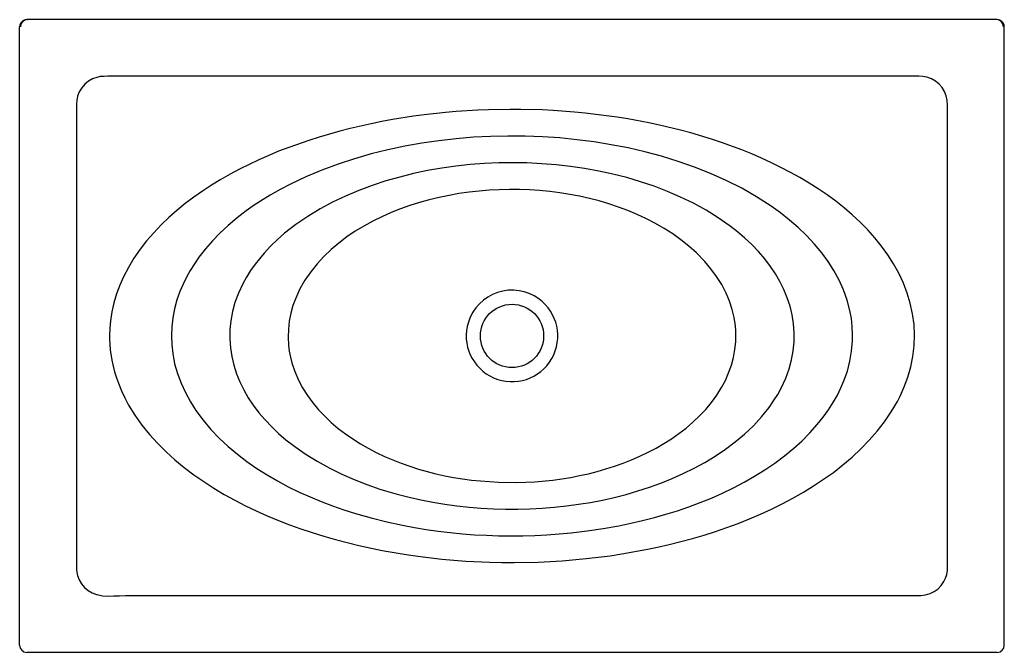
# Model space of a CAD drawing. Header units: millimetres. Extents: x 4400.29 to 4401.69, y 2830.93 to 2831.83.
import ezdxf

# ---------------------------------------------------------------- set-up
doc = ezdxf.new("R2010")
doc.units = ezdxf.units.MM
doc.layers.add('SANINDUSA', color=3, linetype='Continuous')

msp = doc.modelspace()

# ---------------------------------------------------------------- linework, layer by layer
at = {"layer": 'SANINDUSA'}
for p, q in [((4401.6838, 2831.8293), (4400.3035, 2831.8293)), ((4400.3035, 2831.8293), (4400.3046, 2831.8293)), ((4400.2935, 2830.9391), (4400.2935, 2831.8193)), ((4401.6938, 2830.9391), (4401.6938, 2831.8193)), ((4401.6838, 2830.9291), (4400.3035, 2830.9291))]:
    msp.add_line(p, q, dxfattribs=at)
at = {"layer": 'SANINDUSA', "flags": 128}
for points in [[(4400.3743, 2831.7093), (4400.3743, 2831.7093), (4400.3743, 2831.7016), (4400.3743, 2831.6853), (4400.3743, 2831.6528), (4400.3743, 2831.6366), (4400.3743, 2831.6203), (4400.3743, 2831.6041), (4400.3743, 2831.5716), (4400.3743, 2831.5553), (4400.3743, 2831.5391), (4400.3743, 2831.5228), (4400.3743, 2831.4903), (4400.3743, 2831.4741), (4400.3743, 2831.4578), (4400.3743, 2831.4253), (4400.3743, 2831.4091), (4400.3743, 2831.3928), (4400.3743, 2831.3766), (4400.3743, 2831.3441), (4400.3743, 2831.3278), (4400.3743, 2831.3116), (4400.3743, 2831.2953), (4400.3743, 2831.2628), (4400.3743, 2831.2466), (4400.3743, 2831.2303), (4400.3743, 2831.2141), (4400.3743, 2831.1816), (4400.3743, 2831.1653), (4400.3743, 2831.1491), (4400.3743, 2831.1166), (4400.3743, 2831.1003), (4400.3743, 2831.0841), (4400.3743, 2831.0516), (4400.3744, 2831.0471), (4400.3749, 2831.0427), (4400.3758, 2831.0384), (4400.3782, 2831.0322), (4400.3816, 2831.0265), (4400.3858, 2831.0214), (4400.3909, 2831.0171), (4400.3966, 2831.0137), (4400.4029, 2831.0114), (4400.4035, 2831.0112), (4400.4114, 2831.0097), (4400.4194, 2831.0092), (4400.4275, 2831.0093), (4400.4357, 2831.0097), (4400.4438, 2831.0099), (4400.5243, 2831.0099), (4400.8464, 2831.0099), (4401.1685, 2831.0099), (4401.5618, 2831.0099), (4401.5686, 2831.0098), (4401.5753, 2831.0099), (4401.5819, 2831.0107), (4401.5883, 2831.0127), (4401.5942, 2831.0156), (4401.5996, 2831.0196), (4401.6042, 2831.0243), (4401.6079, 2831.0298), (4401.6102, 2831.0345), (4401.6119, 2831.0401), (4401.6128, 2831.0459), (4401.6131, 2831.0519), (4401.6131, 2831.0579), (4401.6131, 2831.0638), (4401.6131, 2831.1223), (4401.6131, 2831.2394), (4401.6131, 2831.7077), (4401.6127, 2831.7143), (4401.6113, 2831.7209), (4401.6088, 2831.727), (4401.6054, 2831.7327), (4401.601, 2831.7377), (4401.5958, 2831.7418), (4401.5901, 2831.7451), (4401.5838, 2831.7473), (4401.5781, 2831.7484), (4401.5722, 2831.7488), (4401.5663, 2831.7488), (4401.5604, 2831.7487), (4401.3987, 2831.7487), (4400.7521, 2831.7487), (4400.5905, 2831.7487), (4400.5096, 2831.7487), (4400.4692, 2831.7487), (4400.4288, 2831.7487), (4400.4187, 2831.7487), (4400.4135, 2831.7486), (4400.4082, 2831.7482), (4400.4031, 2831.7472), (4400.3969, 2831.7449), (4400.3912, 2831.7416), (4400.386, 2831.7374), (4400.3817, 2831.7323), (4400.3783, 2831.7266), (4400.3759, 2831.7204), (4400.3747, 2831.7149), (4400.3743, 2831.7093), (4400.3743, 2831.7093)], [(4400.4212, 2831.3793), (4400.4213, 2831.375), (4400.4223, 2831.3597), (4400.4246, 2831.3446), (4400.4264, 2831.3363), (4400.4285, 2831.3281), (4400.431, 2831.3199), (4400.4339, 2831.3119), (4400.4382, 2831.3013), (4400.4431, 2831.291), (4400.4485, 2831.281), (4400.4575, 2831.2664), (4400.4674, 2831.2525), (4400.4781, 2831.2392), (4400.4896, 2831.2265), (4400.5017, 2831.2145), (4400.5144, 2831.203), (4400.5276, 2831.1921), (4400.5413, 2831.1818), (4400.5553, 2831.172), (4400.5696, 2831.1627), (4400.5843, 2831.1539), (4400.5993, 2831.1456), (4400.6145, 2831.1378), (4400.6299, 2831.1304), (4400.6456, 2831.1234), (4400.6614, 2831.1168), (4400.6773, 2831.1106), (4400.6934, 2831.1048), (4400.7097, 2831.0994), (4400.726, 2831.0943), (4400.7425, 2831.0896), (4400.7591, 2831.0852), (4400.7757, 2831.0812), (4400.8092, 2831.0741), (4400.8261, 2831.071), (4400.843, 2831.0682), (4400.8599, 2831.0658), (4400.894, 2831.0618), (4400.911, 2831.0602), (4400.9281, 2831.059), (4400.9623, 2831.0573), (4400.9794, 2831.057), (4400.9966, 2831.0569), (4401.0308, 2831.0575), (4401.0479, 2831.0583), (4401.065, 2831.0594), (4401.0992, 2831.0624), (4401.1162, 2831.0643), (4401.1332, 2831.0666), (4401.1501, 2831.0691), (4401.1838, 2831.0752), (4401.2006, 2831.0787), (4401.2173, 2831.0825), (4401.2339, 2831.0866), (4401.2504, 2831.0911), (4401.2669, 2831.096), (4401.2832, 2831.1011), (4401.2994, 2831.1067), (4401.3155, 2831.1126), (4401.3314, 2831.119), (4401.3471, 2831.1257), (4401.3627, 2831.1328), (4401.378, 2831.1404), (4401.3932, 2831.1484), (4401.408, 2831.1569), (4401.4226, 2831.1658), (4401.4369, 2831.1753), (4401.4508, 2831.1852), (4401.4643, 2831.1958), (4401.4773, 2831.2068), (4401.4898, 2831.2185), (4401.5017, 2831.2308), (4401.513, 2831.2436), (4401.5234, 2831.2571), (4401.533, 2831.2713), (4401.5417, 2831.2861), (4401.5456, 2831.2937), (4401.5515, 2831.307), (4401.5566, 2831.3206), (4401.5608, 2831.3352), (4401.5638, 2831.3502), (4401.5656, 2831.3653), (4401.5661, 2831.3805), (4401.5654, 2831.3957), (4401.5634, 2831.4109), (4401.5601, 2831.4257), (4401.5557, 2831.4403), (4401.5503, 2831.4546), (4401.5438, 2831.4684), (4401.5364, 2831.4817), (4401.5282, 2831.4946), (4401.5193, 2831.507), (4401.5097, 2831.5188), (4401.4995, 2831.5302), (4401.4888, 2831.5411), (4401.4776, 2831.5515), (4401.466, 2831.5614), (4401.454, 2831.5709), (4401.4417, 2831.5799), (4401.4291, 2831.5885), (4401.4162, 2831.5967), (4401.4031, 2831.6046), (4401.3898, 2831.612), (4401.3762, 2831.6191), (4401.3625, 2831.6258), (4401.3486, 2831.6322), (4401.3346, 2831.6383), (4401.3204, 2831.644), (4401.2917, 2831.6545), (4401.2772, 2831.6594), (4401.2479, 2831.6681), (4401.2331, 2831.6721), (4401.2034, 2831.6793), (4401.1885, 2831.6825), (4401.1584, 2831.6881), (4401.1433, 2831.6905), (4401.113, 2831.6946), (4401.0978, 2831.6963), (4401.0826, 2831.6978), (4401.0521, 2831.7), (4401.0368, 2831.7008), (4401.0062, 2831.7016), (4400.9909, 2831.7017), (4400.9603, 2831.7012), (4400.9451, 2831.7005), (4400.9145, 2831.6986), (4400.8993, 2831.6973), (4400.8689, 2831.694), (4400.8537, 2831.6919), (4400.8235, 2831.6871), (4400.8085, 2831.6844), (4400.7935, 2831.6813), (4400.7637, 2831.6745), (4400.7489, 2831.6707), (4400.7195, 2831.6623), (4400.7049, 2831.6576), (4400.6761, 2831.6475), (4400.6618, 2831.642), (4400.6477, 2831.6361), (4400.6337, 2831.6299), (4400.6199, 2831.6234), (4400.6062, 2831.6166), (4400.5928, 2831.6094), (4400.5795, 2831.6018), (4400.5664, 2831.5938), (4400.5537, 2831.5855), (4400.5412, 2831.5767), (4400.529, 2831.5675), (4400.5171, 2831.5578), (4400.5057, 2831.5478), (4400.4947, 2831.5372), (4400.4841, 2831.5261), (4400.4741, 2831.5146), (4400.4648, 2831.5026), (4400.4561, 2831.49), (4400.4482, 2831.4769), (4400.4411, 2831.4634), (4400.4358, 2831.4515), (4400.4312, 2831.4391), (4400.4275, 2831.4265), (4400.4245, 2831.4137), (4400.4225, 2831.4008), (4400.4216, 2831.3902), (4400.4212, 2831.3793)], [(4400.5092, 2831.3793), (4400.5097, 2831.3667), (4400.5111, 2831.3541), (4400.5139, 2831.3398), (4400.5179, 2831.3258), (4400.523, 2831.312), (4400.5292, 2831.2986), (4400.5363, 2831.2856), (4400.5442, 2831.2732), (4400.5544, 2831.2594), (4400.5655, 2831.2462), (4400.5774, 2831.2338), (4400.5899, 2831.2221), (4400.6031, 2831.211), (4400.6167, 2831.2006), (4400.6309, 2831.1908), (4400.6454, 2831.1816), (4400.6602, 2831.1729), (4400.6754, 2831.1648), (4400.6908, 2831.1572), (4400.7065, 2831.1502), (4400.7224, 2831.1436), (4400.7385, 2831.1375), (4400.7547, 2831.1318), (4400.7711, 2831.1266), (4400.7932, 2831.1203), (4400.8155, 2831.1147), (4400.8379, 2831.1099), (4400.8548, 2831.1067), (4400.8718, 2831.1039), (4400.8889, 2831.1015), (4400.9059, 2831.0995), (4400.9231, 2831.0978), (4400.9402, 2831.0965), (4400.9574, 2831.0956), (4400.9746, 2831.095), (4400.9918, 2831.0948), (4401.009, 2831.0949), (4401.0262, 2831.0954), (4401.0434, 2831.0963), (4401.0606, 2831.0975), (4401.0777, 2831.0991), (4401.1005, 2831.1018), (4401.1232, 2831.1052), (4401.1458, 2831.1092), (4401.1627, 2831.1127), (4401.1794, 2831.1165), (4401.1961, 2831.1208), (4401.2126, 2831.1255), (4401.229, 2831.1306), (4401.2453, 2831.1362), (4401.2614, 2831.1422), (4401.2774, 2831.1487), (4401.2931, 2831.1557), (4401.3086, 2831.1631), (4401.3238, 2831.1711), (4401.3387, 2831.1796), (4401.3533, 2831.1887), (4401.3675, 2831.1984), (4401.3813, 2831.2087), (4401.3946, 2831.2196), (4401.4063, 2831.2302), (4401.4174, 2831.2414), (4401.4279, 2831.2532), (4401.4362, 2831.2635), (4401.4439, 2831.2743), (4401.451, 2831.2854), (4401.4565, 2831.2952), (4401.4615, 2831.3053), (4401.4658, 2831.3156), (4401.4706, 2831.3294), (4401.4742, 2831.3435), (4401.4767, 2831.3578), (4401.478, 2831.3723), (4401.4781, 2831.381), (4401.4776, 2831.3926), (4401.4763, 2831.4041), (4401.4742, 2831.4155), (4401.4703, 2831.4303), (4401.4651, 2831.4447), (4401.4588, 2831.4587), (4401.4516, 2831.4722), (4401.4434, 2831.4851), (4401.4343, 2831.4974), (4401.4239, 2831.5101), (4401.4127, 2831.5221), (4401.4008, 2831.5334), (4401.3884, 2831.5442), (4401.3755, 2831.5543), (4401.3622, 2831.5639), (4401.352, 2831.5707), (4401.3416, 2831.5772), (4401.3203, 2831.5894), (4401.2983, 2831.6004), (4401.2759, 2831.6105), (4401.2531, 2831.6195), (4401.2299, 2831.6276), (4401.2064, 2831.6349), (4401.1827, 2831.6412), (4401.1587, 2831.6467), (4401.1346, 2831.6514), (4401.1103, 2831.6554), (4401.086, 2831.6585), (4401.0615, 2831.661), (4401.037, 2831.6626), (4401.0124, 2831.6635), (4400.9878, 2831.6637), (4400.9633, 2831.6632), (4400.9387, 2831.6619), (4400.9142, 2831.6599), (4400.8898, 2831.6571), (4400.8655, 2831.6536), (4400.8413, 2831.6493), (4400.8173, 2831.6442), (4400.7934, 2831.6383), (4400.7698, 2831.6315), (4400.7464, 2831.6239), (4400.7234, 2831.6153), (4400.7007, 2831.6058), (4400.6785, 2831.5953), (4400.664, 2831.5877), (4400.6498, 2831.5796), (4400.6358, 2831.571), (4400.6256, 2831.5642), (4400.6156, 2831.5571), (4400.6026, 2831.5472), (4400.5901, 2831.5366), (4400.5781, 2831.5254), (4400.5676, 2831.5146), (4400.5577, 2831.5032), (4400.5484, 2831.4914), (4400.542, 2831.4821), (4400.536, 2831.4726), (4400.5306, 2831.4629), (4400.5258, 2831.4529), (4400.5214, 2831.4427), (4400.5172, 2831.4305), (4400.5138, 2831.4179), (4400.5113, 2831.4051), (4400.5097, 2831.3922), (4400.5092, 2831.3793)], [(4400.9937, 2831.6257), (4400.9751, 2831.6255), (4400.9547, 2831.6246), (4400.9343, 2831.623), (4400.914, 2831.6208), (4400.8938, 2831.618), (4400.8737, 2831.6145), (4400.8538, 2831.6103), (4400.834, 2831.6054), (4400.8143, 2831.5998), (4400.795, 2831.5934), (4400.7758, 2831.5863), (4400.7571, 2831.5784), (4400.7386, 2831.5696), (4400.7207, 2831.56), (4400.7032, 2831.5494), (4400.6864, 2831.5379), (4400.6703, 2831.5253), (4400.6601, 2831.5164), (4400.6503, 2831.5069), (4400.641, 2831.497), (4400.6344, 2831.4892), (4400.6282, 2831.4812), (4400.6219, 2831.4722), (4400.6161, 2831.4629), (4400.6108, 2831.4533), (4400.6047, 2831.4402), (4400.5997, 2831.4267), (4400.5962, 2831.414), (4400.5938, 2831.401), (4400.5925, 2831.3883), (4400.5923, 2831.3754), (4400.5932, 2831.3626), (4400.5951, 2831.35), (4400.598, 2831.3376), (4400.6019, 2831.3256), (4400.6067, 2831.3138), (4400.6123, 2831.3024), (4400.6186, 2831.2914), (4400.6256, 2831.2809), (4400.6338, 2831.27), (4400.6426, 2831.2597), (4400.652, 2831.2499), (4400.6618, 2831.2406), (4400.6721, 2831.2317), (4400.6828, 2831.2234), (4400.6994, 2831.2117), (4400.7166, 2831.2009), (4400.7344, 2831.1911), (4400.7517, 2831.1826), (4400.7693, 2831.1749), (4400.7873, 2831.1679), (4400.8056, 2831.1615), (4400.8139, 2831.1589), (4400.8305, 2831.1541), (4400.8473, 2831.1498), (4400.8642, 2831.146), (4400.8812, 2831.1427), (4400.8983, 2831.1399), (4400.9154, 2831.1375), (4400.9327, 2831.1357), (4400.9499, 2831.1343), (4400.9672, 2831.1333), (4400.9846, 2831.1329), (4401.0019, 2831.1329), (4401.0192, 2831.1333), (4401.0365, 2831.1342), (4401.0538, 2831.1356), (4401.071, 2831.1374), (4401.0882, 2831.1397), (4401.1053, 2831.1425), (4401.1223, 2831.1458), (4401.1392, 2831.1496), (4401.156, 2831.1539), (4401.1726, 2831.1587), (4401.1891, 2831.164), (4401.2054, 2831.1699), (4401.2215, 2831.1763), (4401.2373, 2831.1834), (4401.2528, 2831.1911), (4401.268, 2831.1994), (4401.2828, 2831.2083), (4401.2972, 2831.218), (4401.3111, 2831.2284), (4401.3243, 2831.2395), (4401.3369, 2831.2514), (4401.3486, 2831.2641), (4401.3594, 2831.2777), (4401.3658, 2831.2868), (4401.3716, 2831.2962), (4401.377, 2831.306), (4401.3829, 2831.319), (4401.3878, 2831.3325), (4401.3913, 2831.3453), (4401.3936, 2831.3582), (4401.3949, 2831.3709), (4401.395, 2831.3838), (4401.3941, 2831.3966), (4401.3922, 2831.4092), (4401.3892, 2831.4215), (4401.3852, 2831.4336), (4401.3804, 2831.4453), (4401.3748, 2831.4567), (4401.3684, 2831.4677), (4401.3613, 2831.4782), (4401.3531, 2831.489), (4401.3442, 2831.4994), (4401.3348, 2831.5092), (4401.3249, 2831.5185), (4401.3145, 2831.5274), (4401.3038, 2831.5357), (4401.2871, 2831.5474), (4401.2698, 2831.5582), (4401.2519, 2831.568), (4401.2335, 2831.5769), (4401.2148, 2831.585), (4401.1958, 2831.5922), (4401.1764, 2831.5987), (4401.1568, 2831.6045), (4401.1371, 2831.6095), (4401.1171, 2831.6138), (4401.097, 2831.6174), (4401.0769, 2831.6204), (4401.0566, 2831.6227), (4401.0362, 2831.6244), (4401.015, 2831.6254), (4400.9937, 2831.6257)], [(4401.3121, 2831.3793), (4401.3119, 2831.3866), (4401.3113, 2831.3938), (4401.3096, 2831.4054), (4401.3069, 2831.4167), (4401.303, 2831.4287), (4401.2982, 2831.4403), (4401.2919, 2831.4523), (4401.2847, 2831.4639), (4401.2766, 2831.4749), (4401.2678, 2831.4853), (4401.2559, 2831.4976), (4401.2451, 2831.5072), (4401.2339, 2831.5161), (4401.2222, 2831.5244), (4401.2101, 2831.5322), (4401.1977, 2831.5393), (4401.1849, 2831.5459), (4401.1719, 2831.552), (4401.1586, 2831.5576), (4401.1452, 2831.5626), (4401.1316, 2831.5672), (4401.1178, 2831.5713), (4401.1039, 2831.5749), (4401.0899, 2831.578), (4401.0757, 2831.5807), (4401.0615, 2831.583), (4401.0473, 2831.5848), (4401.033, 2831.5861), (4401.0186, 2831.5871), (4401.0043, 2831.5876), (4400.9899, 2831.5877), (4400.9755, 2831.5874), (4400.9612, 2831.5867), (4400.9468, 2831.5855), (4400.9326, 2831.5839), (4400.9183, 2831.5818), (4400.9042, 2831.5793), (4400.8901, 2831.5764), (4400.8761, 2831.573), (4400.8623, 2831.5692), (4400.8486, 2831.5648), (4400.835, 2831.56), (4400.8217, 2831.5547), (4400.8086, 2831.5489), (4400.7957, 2831.5425), (4400.7831, 2831.5356), (4400.7708, 2831.5282), (4400.7589, 2831.5201), (4400.7475, 2831.5115), (4400.7365, 2831.5022), (4400.7261, 2831.4923), (4400.7164, 2831.4817), (4400.7074, 2831.4705), (4400.6992, 2831.4587), (4400.6921, 2831.4462), (4400.6861, 2831.4332), (4400.6821, 2831.4225), (4400.6791, 2831.4115), (4400.6769, 2831.4003), (4400.6756, 2831.389), (4400.6752, 2831.3776), (4400.6759, 2831.3662), (4400.6769, 2831.3577), (4400.6785, 2831.3493), (4400.6806, 2831.341), (4400.6848, 2831.3286), (4400.6899, 2831.3166), (4400.6959, 2831.3054), (4400.7027, 2831.2946), (4400.7103, 2831.2842), (4400.7185, 2831.2743), (4400.7274, 2831.265), (4400.7367, 2831.2562), (4400.7465, 2831.2478), (4400.7567, 2831.24), (4400.7673, 2831.2327), (4400.7782, 2831.2258), (4400.7893, 2831.2194), (4400.8007, 2831.2134), (4400.8124, 2831.2079), (4400.8242, 2831.2028), (4400.8362, 2831.1981), (4400.8483, 2831.1938), (4400.8606, 2831.1899), (4400.8729, 2831.1864), (4400.8854, 2831.1832), (4400.898, 2831.1804), (4400.9107, 2831.178), (4400.9234, 2831.176), (4400.9361, 2831.1742), (4400.9489, 2831.1729), (4400.9746, 2831.1712), (4401.0004, 2831.1709), (4401.0261, 2831.1719), (4401.0518, 2831.1743), (4401.0645, 2831.176), (4401.0772, 2831.1781), (4401.0899, 2831.1805), (4401.1024, 2831.1833), (4401.1149, 2831.1865), (4401.1273, 2831.1901), (4401.1396, 2831.194), (4401.1517, 2831.1983), (4401.1637, 2831.203), (4401.1755, 2831.2081), (4401.1871, 2831.2137), (4401.1985, 2831.2197), (4401.2096, 2831.2261), (4401.2205, 2831.233), (4401.2311, 2831.2403), (4401.2412, 2831.2482), (4401.251, 2831.2565), (4401.2604, 2831.2654), (4401.2692, 2831.2747), (4401.2774, 2831.2846), (4401.2849, 2831.295), (4401.2918, 2831.3059), (4401.2971, 2831.3161), (4401.3018, 2831.3266), (4401.3057, 2831.3375), (4401.3087, 2831.3486), (4401.3107, 2831.3598), (4401.3119, 2831.3711), (4401.3121, 2831.3793)]]:
    msp.add_lwpolyline(points, dxfattribs=at)
at = {"layer": 'SANINDUSA'}
msp.add_circle((4400.9937, 2831.3793), 0.045, dxfattribs=at)
for centre, radius, start, end in [((4400.3046, 2831.8193), 0.01, 90.0001, 179.9952), ((4401.6827, 2831.8193), 0.01, 0.0044, 90.0004), ((4400.9937, 2831.3793), 0.0651, 54.1502, 162.4445), ((4400.9937, 2831.3793), 0.0651, 162.4498, 54.145)]:
    msp.add_arc(centre, radius, start, end, dxfattribs=at)
for centre, major_axis, ratio, start_param, end_param in [((4400.3035, 2831.8193), (0.01, 0), 0.999657, 1.570796, 3.141593), ((4401.6838, 2831.8193), (0.01, 0), 0.999657, 6.283185, 7.853982), ((4400.3035, 2830.9391), (0.00708, 0.00708), 0.999315, 2.356537, 3.926648), ((4401.6838, 2830.9391), (0.00708, -0.00708), 0.999315, 5.49813, 7.068241)]:
    msp.add_ellipse(centre, major_axis=major_axis, ratio=ratio, start_param=start_param, end_param=end_param, dxfattribs=at)

doc.saveas('drawing.dxf')
